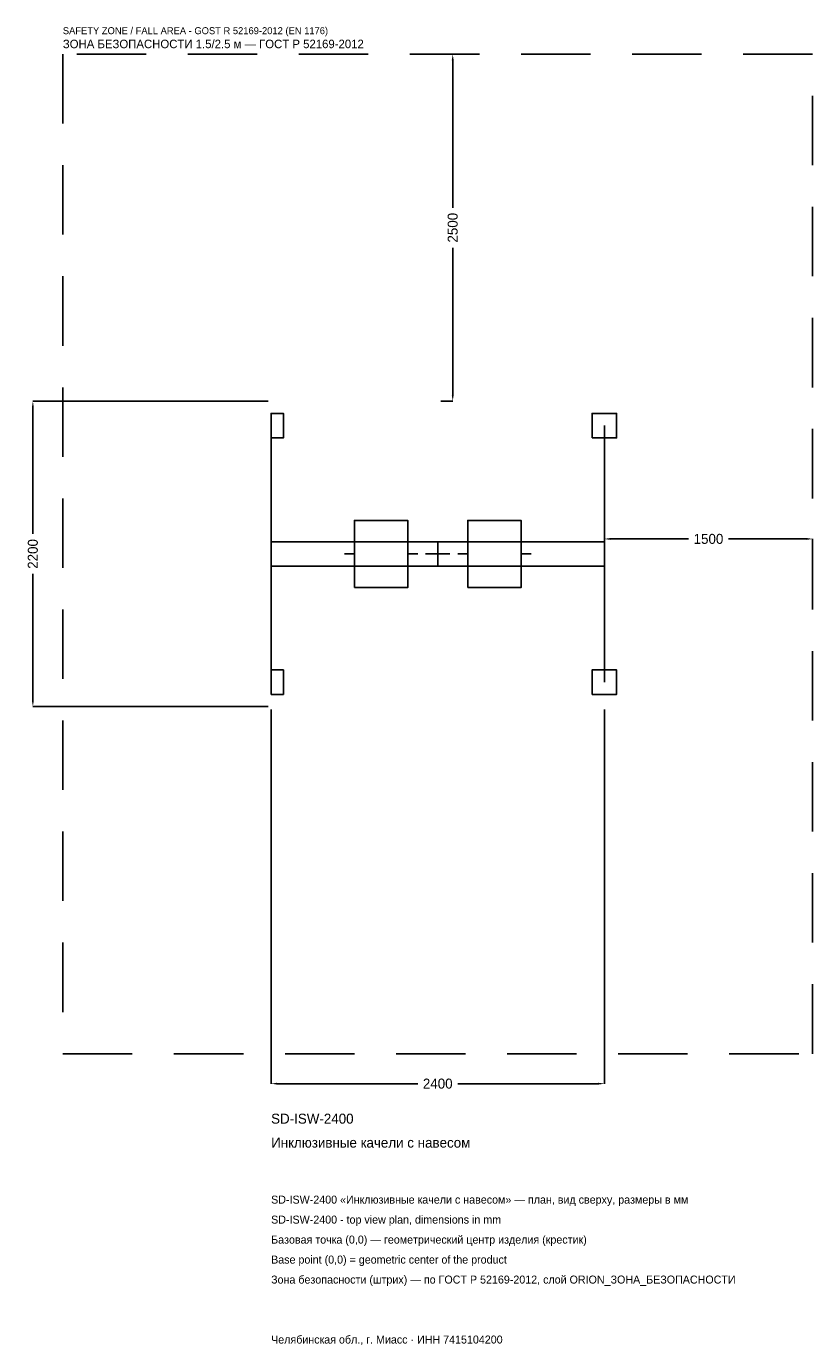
# Model space of a CAD drawing. Header units: metres. Extents: x -2963 to 2700, y -5703 to 3800.
import ezdxf

# ---------------------------------------------------------------- set-up
doc = ezdxf.new("R2010")
doc.units = ezdxf.units.M
doc.linetypes.add('DASHED', pattern=[800, 500, -300])
for name, color, linetype in [('ORION_ДАННЫЕ', 3, 'Continuous'), ('ORION_ЗОНА_БЕЗОПАСНОСТИ', 1, 'Continuous'), ('ORION_КОНТУР', 7, 'Continuous'), ('ORION_РАЗМЕРЫ', 8, 'Continuous')]:
    doc.layers.add(name, color=color, linetype=linetype)
doc.dimstyles.new('ORION', dxfattribs={"dimtxt": 72, "dimasz": 43.2, "dimexe": 1.25, "dimexo": 21.6, "dimtad": 1, "dimdec": 0, "dimcen": 2.5, "dimazin": 3, "dimtfac": 1, "dimtmove": 0, "dimatfit": 3, "dimarcsym": 0})

# ---------------------------------------------------------------- blocks, each defined once
blk = doc.blocks.new('_CLOSEDFILLED')
at = {"color": 0, "linetype": 'BYBLOCK'}
blk.add_solid([(-1, 0.16), (0, 0), (-1, -0.16)], dxfattribs=at)
blk = doc.blocks.new('*D1')
for p, q in [((-1200, -1121.6), (-1200, -3816)), ((1200, -1121.6), (1200, -3816)), ((-1156.8, -3816), (-144, -3816)), ((144, -3816), (1156.8, -3816))]:
    blk.add_line(p, q)
at = {"layer": 'Defpoints'}
for p in [(-1200, -1100), (1200, -1100), (-1200, -3816)]:
    blk.add_point(p, dxfattribs=at)
at = {"layer": 'ORION_РАЗМЕРЫ', "xscale": 43.199999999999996, "yscale": 43.199999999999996, "rotation": 180}
blk.add_blockref('_CLOSEDFILLED', (-1200, -3816), dxfattribs=at)
at = {"layer": 'ORION_РАЗМЕРЫ', "xscale": 43.199999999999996, "yscale": 43.199999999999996}
blk.add_blockref('_CLOSEDFILLED', (1200, -3816), dxfattribs=at)
at = {"layer": 'ORION_РАЗМЕРЫ', "insert": (0, -3816), "char_height": 72, "attachment_point": 5}
blk.add_mtext('2400', dxfattribs=at)
blk = doc.blocks.new('*D2')
for p, q in [((-1221.6, 1100), (-2916, 1100)), ((-2916, 144), (-2916, 1056.8)), ((-2916, -1056.8), (-2916, -144)), ((-1221.6, -1100), (-2916, -1100))]:
    blk.add_line(p, q)
at = {"layer": 'Defpoints'}
for p in [(-1200, 1100), (-2916, -1100), (-1200, -1100)]:
    blk.add_point(p, dxfattribs=at)
at = {"layer": 'ORION_РАЗМЕРЫ', "xscale": 43.199999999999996, "yscale": 43.199999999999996}
for p, rotation in [((-2916, 1100), 90), ((-2916, -1100), 270)]:
    blk.add_blockref('_CLOSEDFILLED', p, dxfattribs=dict(at, rotation=rotation))
at = {"layer": 'ORION_РАЗМЕРЫ', "insert": (-2916, 0), "char_height": 72, "attachment_point": 5, "rotation": 90}
blk.add_mtext('2200', dxfattribs=at)
blk = doc.blocks.new('*D3')
for p, q in [((1200, 21.6), (1200, 108)), ((1243.2, 108), (1806, 108)), ((2094, 108), (2656.8, 108)), ((2700, 21.6), (2700, 108))]:
    blk.add_line(p, q)
at = {"layer": 'Defpoints'}
for p in [(1200, 108), (1200, 0), (2700, 0)]:
    blk.add_point(p, dxfattribs=at)
at = {"layer": 'ORION_РАЗМЕРЫ', "xscale": 43.199999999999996, "yscale": 43.199999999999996, "rotation": 180}
blk.add_blockref('_CLOSEDFILLED', (1200, 108), dxfattribs=at)
at = {"layer": 'ORION_РАЗМЕРЫ', "xscale": 43.199999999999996, "yscale": 43.199999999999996}
blk.add_blockref('_CLOSEDFILLED', (2700, 108), dxfattribs=at)
at = {"layer": 'ORION_РАЗМЕРЫ', "insert": (1950, 108), "char_height": 72, "attachment_point": 5}
blk.add_mtext('1500', dxfattribs=at)
blk = doc.blocks.new('*D4')
for p, q in [((21.6, 3600), (108, 3600)), ((108, 2494), (108, 3556.8)), ((108, 1143.2), (108, 2206)), ((21.6, 1100), (108, 1100))]:
    blk.add_line(p, q)
at = {"layer": 'Defpoints'}
for p in [(0, 3600), (0, 1100), (108, 1100)]:
    blk.add_point(p, dxfattribs=at)
at = {"layer": 'ORION_РАЗМЕРЫ', "xscale": 43.199999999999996, "yscale": 43.199999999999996}
for p, rotation in [((108, 3600), 90), ((108, 1100), 270)]:
    blk.add_blockref('_CLOSEDFILLED', p, dxfattribs=dict(at, rotation=rotation))
at = {"layer": 'ORION_РАЗМЕРЫ', "insert": (108, 2350), "char_height": 72, "attachment_point": 5, "rotation": 90}
blk.add_mtext('2500', dxfattribs=at)
blk = doc.blocks.new('ОРИОН SD-ISW-2400 Инклюзивные качели с навесом')
at = {"layer": 'ORION_ЗОНА_БЕЗОПАСНОСТИ', "linetype": 'DASHED'}
blk.add_lwpolyline([(-2700, -3600), (2700, -3600), (2700, 3600), (-2700, 3600)], close=True, dxfattribs=at)
at = {"layer": 'ORION_КОНТУР'}
for p, q in [((-1200, 0), (-1200, 924)), ((1200, 0), (1200, 924)), ((-1200, 0), (-1200, -924)), ((-600, 0), (-672, 0)), ((-216, 0), (-144, 0)), ((216, 0), (144, 0)), ((600, 0), (672, 0)), ((1200, 0), (1200, -924))]:
    blk.add_line(p, q, dxfattribs=at)
for points in [[(-1200, 836), (-1112, 836), (-1112, 1012), (-1200, 1012)], [(1112, 836), (1288, 836), (1288, 1012), (1112, 1012)], [(-600, -242), (-216, -242), (-216, 242), (-600, 242)], [(216, -242), (600, -242), (600, 242), (216, 242)], [(-1200, -88), (1200, -88), (1200, 88), (-1200, 88)], [(-1200, -1012), (-1112, -1012), (-1112, -836), (-1200, -836)], [(1112, -1012), (1288, -1012), (1288, -836), (1112, -836)]]:
    blk.add_lwpolyline(points, close=True, dxfattribs=at)
at = {"layer": 'ORION_РАЗМЕРЫ'}
for p, q in [((-88, 0), (88, 0)), ((0, -88), (0, 88))]:
    blk.add_line(p, q, dxfattribs=at)
at = {"layer": 'ORION_ДАННЫЕ'}
for tag, p in [('АРТИКУЛ', (-1200, -4104)), ('НАИМЕНОВАНИЕ', (-1200, -4276.8))]:
    blk.add_attdef(tag, p, '', height=72, dxfattribs=at)
at = {"layer": 'ORION_ДАННЫЕ', "flags": 1}
for tag, p in [('ПРОИЗВОДИТЕЛЬ', (-1200, -4449.6)), ('ТЕЛЕФОН', (-1200, -4622.4)), ('САЙТ', (-1200, -4968)), ('АДРЕС', (-1200, -5140.8)), ('РЕКВИЗИТЫ', (-1200, -5313.6)), ('ГАБАРИТЫ', (-1200, -5486.4)), ('ЗОНА_БЕЗОПАСНОСТИ', (-1200, -5659.2))]:
    blk.add_attdef(tag, p, '', height=72, dxfattribs=at)
at = {"layer": 'ORION_ЗОНА_БЕЗОПАСНОСТИ', "color": 1}
for s, height, p in [('SAFETY ZONE / FALL AREA - GOST R 52169-2012 (EN 1176)', 50.4, (-2700, 3744)), ('ЗОНА БЕЗОПАСНОСТИ 1.5/2.5 м — ГОСТ Р 52169-2012', 61.2, (-2700, 3643.2))]:
    blk.add_text(s, height=height, dxfattribs=at).set_placement(p)
at = {"layer": 'ORION_РАЗМЕРЫ'}
for base, p1, p2, picture, middle in [((108, 1100), (0, 1100), (0, 3600), '*D4', (108, 2350)), ((-2916, -1100), (-1200, -1100), (-1200, 1100), '*D2', (-2916, 0))]:
    dim = blk.add_linear_dim(base=base, p1=p1, p2=p2, angle=90, dimstyle='ORION', dxfattribs=at)
    dim.commit()
    dim.dimension.update_dxf_attribs({"geometry": picture, "text_midpoint": middle})
for base, p1, p2, picture, middle in [((1200, 108), (1200, 0), (2700, 0), '*D3', (1950, 108)), ((-1200, -3816), (-1200, -1100), (1200, -1100), '*D1', (0, -3816))]:
    dim = blk.add_linear_dim(base=base, p1=p1, p2=p2, dimstyle='ORION', dxfattribs=at)
    dim.commit()
    dim.dimension.update_dxf_attribs({"geometry": picture, "text_midpoint": middle})

msp = doc.modelspace()

# ---------------------------------------------------------------- block references
msp.add_blockref('ОРИОН SD-ISW-2400 Инклюзивные качели с навесом', (0, 0)).add_auto_attribs({'АРТИКУЛ': 'SD-ISW-2400', 'НАИМЕНОВАНИЕ': 'Инклюзивные качели с навесом'})

# ---------------------------------------------------------------- texts
at = {"layer": 'ORION_ДАННЫЕ', "color": 3}
for s, p in [('SD-ISW-2400 «Инклюзивные качели с навесом» — план, вид сверху, размеры в мм', (-1200, -4680)), ('SD-ISW-2400 - top view plan, dimensions in mm', (-1200, -4824)), ('Челябинская обл., г. Миасс · ИНН 7415104200', (-1200, -5688))]:
    msp.add_text(s, height=57.6, dxfattribs=at).set_placement(p)
at = {"layer": 'ORION_ДАННЫЕ', "color": 7}
for s, p in [('Базовая точка (0,0) — геометрический центр изделия (крестик)', (-1200, -4968)), ('Base point (0,0) = geometric center of the product', (-1200, -5112))]:
    msp.add_text(s, height=57.6, dxfattribs=at).set_placement(p)
at = {"layer": 'ORION_ДАННЫЕ', "color": 1}
msp.add_text('Зона безопасности (штрих) — по ГОСТ Р 52169-2012, слой ORION_ЗОНА_БЕЗОПАСНОСТИ', height=57.6, dxfattribs=at).set_placement((-1200, -5256))

doc.saveas('drawing.dxf')
